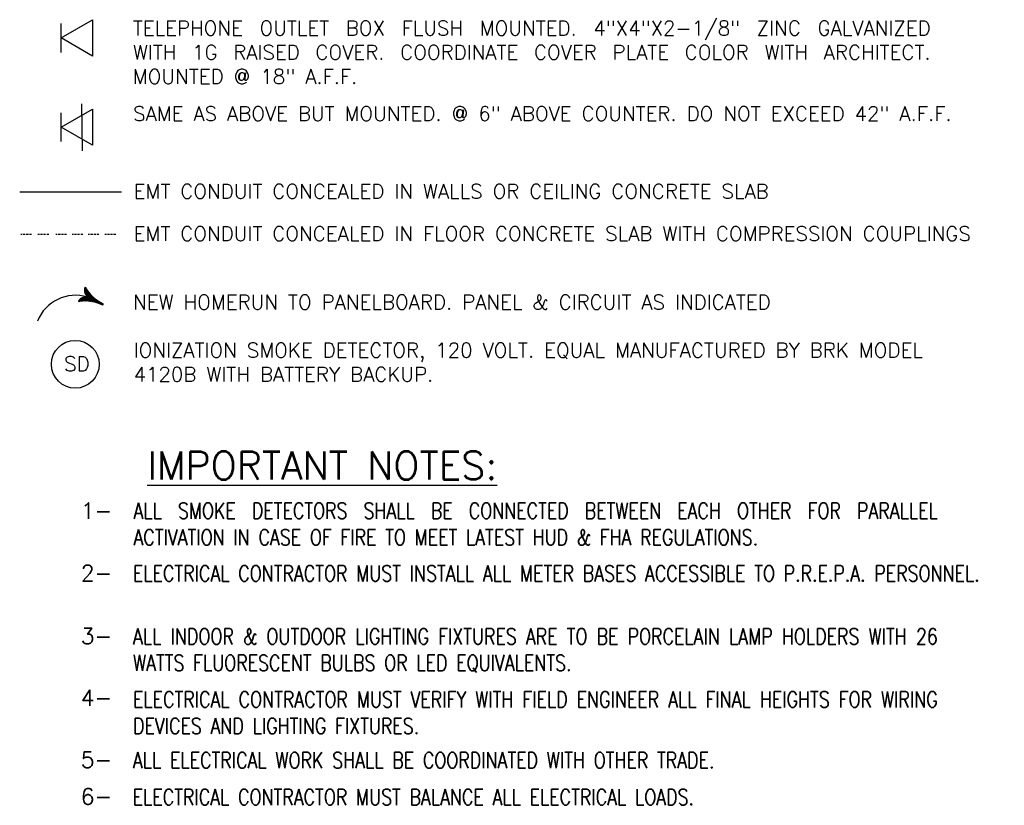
# Model space of a CAD drawing. Header units: inches. Extents: x 23373 to 33923, y 1540 to 5670.
# Tile 70 of 106: x 29111 to 29349, y 3487 to 3676. Entities that reach past the tile are written whole.
import ezdxf

# ---------------------------------------------------------------- set-up
doc = ezdxf.new("R2010")
doc.units = ezdxf.units.IN
doc.header["$LTSCALE"] = 2
doc.header["$MEASUREMENT"] = 0
doc.linetypes.add('HIDDEN', pattern=[0.375, 0.25, -0.125])
doc.linetypes.add('HIDDEN2', pattern=[0.1875, 0.125, -0.0625])
for name, color, linetype in [('1ELECPOWER', 4, 'CONTINUOUS'), ('E-NEW-LITECOND-04', 4, 'CONTINUOUS'), ('E-NEW-POWRRUN-03', 3, 'CONTINUOUS'), ('eeTelDist', 5, 'CONTINUOUS'), ('EL-ANNO-TEXT', 4, 'CONTINUOUS'), ('RECEP-DIST', 120, 'HIDDEN2')]:
    doc.layers.add(name, color=color, linetype=linetype)
doc.styles.add('140ANNO', font='simplex.shx', dxfattribs={"height": 0.14})
doc.styles.add('80ANNO', font='romans.shx', dxfattribs={"width": 0.8, "height": 0.08})
doc.styles.get("Standard").update_dxf_attribs({"font": 'simplex.shx'})

# ---------------------------------------------------------------- blocks, each defined once
blk = doc.blocks.new('ELE-141')
at = {"layer": 'E-NEW-POWRRUN-03', "color": 1}
for p, q in [((-0.0383, 0.0473), (-0.0375, 0.0482)), ((-0.0382, -0.0452), (0.0073, 0.0003)), ((-0.0381, 0.0449), (-0.0359, 0.0471)), ((-0.0381, -0.0479), (0.0263, 0.0165)), ((-0.0377, 0.0425), (-0.0342, 0.046)), ((-0.0372, 0.0403), (-0.0326, 0.0449)), ((-0.0367, 0.0381), (-0.0309, 0.0438)), ((-0.036, 0.036), (-0.0293, 0.0428)), ((-0.0353, 0.034), (-0.0276, 0.0417)), ((-0.0346, 0.032), (-0.0259, 0.0407)), ((-0.0337, 0.0301), (-0.0242, 0.0396)), ((-0.0328, 0.0283), (-0.0225, 0.0386)), ((-0.0319, 0.0265), (-0.0208, 0.0376)), ((-0.0309, 0.0248), (-0.0191, 0.0366)), ((-0.0299, -0.0424), (0.0283, 0.0158)), ((-0.0298, 0.0231), (-0.0173, 0.0356)), ((-0.0287, 0.0215), (-0.0156, 0.0347)), ((-0.0275, 0.02), (-0.0138, 0.0337)), ((-0.0263, 0.0185), (-0.012, 0.0328)), ((-0.025, 0.017), (-0.0102, 0.0318)), ((-0.0237, 0.0156), (-0.0084, 0.0309)), ((-0.0229, -0.0381), (0.0304, 0.0152)), ((-0.0223, 0.0143), (-0.0066, 0.03)), ((-0.0209, 0.013), (-0.0048, 0.0291)), ((-0.0194, 0.0117), (-0.0029, 0.0282)), ((-0.0179, 0.0105), (-0.0011, 0.0273)), ((-0.0165, -0.0344), (0.0325, 0.0146)), ((-0.0163, 0.0094), (0.0008, 0.0265)), ((-0.0146, 0.0083), (0.0027, 0.0256)), ((-0.0129, 0.0073), (0.0046, 0.0248)), ((-0.0112, 0.0063), (0.0065, 0.024)), ((-0.0106, -0.0313), (0.0346, 0.0139)), ((-0.0094, 0.0054), (0.0084, 0.0232)), ((-0.0075, 0.0045), (0.0103, 0.0224)), ((-0.0056, 0.0037), (0.0123, 0.0216)), ((-0.0051, -0.0285), (0.0367, 0.0133)), ((-0.0036, 0.003), (0.0142, 0.0208)), ((-0.0015, 0.0024), (0.0162, 0.0201)), ((0.0001, -0.026), (0.0389, 0.0127)), ((0.0006, 0.0018), (0.0182, 0.0193)), ((0.0029, 0.0013), (0.0202, 0.0186)), ((0.005, -0.0238), (0.041, 0.0122)), ((0.0052, 0.0009), (0.0222, 0.0179)), ((0.0076, 0.0005), (0.0242, 0.0172)), ((0.0097, -0.0219), (0.0432, 0.0116)), ((0.0142, -0.0201), (0.0454, 0.0111)), ((0.0186, -0.0184), (0.0476, 0.0105)), ((0.0228, -0.0169), (0.0498, 0.01)), ((0.0269, -0.0155), (0.052, 0.0095)), ((0.0309, -0.0143), (0.0543, 0.0091)), ((0.0348, -0.0131), (0.0566, 0.0086)), ((0.0386, -0.012), (0.0588, 0.0082)), ((0.0423, -0.0111), (0.0612, 0.0078)), ((0.0459, -0.0102), (0.0635, 0.0074)), ((0.0495, -0.0093), (0.0658, 0.007)), ((0.053, -0.0086), (0.0682, 0.0066)), ((0.0564, -0.0079), (0.0706, 0.0063)), ((0.0598, -0.0073), (0.073, 0.006)), ((0.0631, -0.0067), (0.0754, 0.0057)), ((0.0663, -0.0062), (0.0779, 0.0054)), ((0.0695, -0.0057), (0.0804, 0.0052)), ((0.0726, -0.0053), (0.0829, 0.0049)), ((0.0757, -0.0049), (0.0854, 0.0047)), ((0.0788, -0.0046), (0.0879, 0.0046)), ((0.0818, -0.0043), (0.0905, 0.0044)), ((0.0848, -0.004), (0.0931, 0.0043)), ((0.0877, -0.0038), (0.0957, 0.0042)), ((0.0906, -0.0037), (0.0984, 0.0041)), ((0.0935, -0.0035), (0.1011, 0.0041)), ((0.0963, -0.0034), (0.1038, 0.004)), ((0.0991, -0.0033), (0.1056, 0.0032)), ((0.1019, -0.0033), (0.1067, 0.0015)), ((-0.0377, -0.0421), (0.0041, -0.0002)), ((-0.037, -0.0386), (0.0007, -0.0009)), ((-0.0359, -0.0348), (-0.0032, -0.002)), ((-0.0342, -0.0303), (-0.0076, -0.0037)), ((-0.0314, -0.0248), (-0.0131, -0.0065)), ((0.105, -0.0029), (0.1063, -0.0016))]:
    blk.add_line(p, q, dxfattribs=at)
at = {"layer": 'E-NEW-POWRRUN-03', "color": 3}
for centre, radius, start, end in [((0.0131, 0.0518), 0.0516, 183.31173, 265.22005), ((0.1041, 0.253), 0.249, 235.08586, 270.03532), ((0.0131, -0.051), 0.0516, 94.77995, 176.68827), ((0.103, 0.0004), 0.00386, 287.55094, 71.46688), ((0.1041, -0.2523), 0.249, 89.97914, 124.91414)]:
    blk.add_arc(centre, radius, start, end, dxfattribs=at)
blk = doc.blocks.new('TEL-OUT')
at = {"layer": 'eeTelDist', "linetype": 'ByBlock'}
for p, q in [((0, 0), (0.1574, 0.0909)), ((0.1574, 0.0909), (0.1574, -0.0909)), ((0.1574, -0.0909), (0, 0))]:
    blk.add_line(p, q, dxfattribs=at)
at = {"layer": 'eeTelDist'}
blk.add_line((0, -0.0725), (0, 0.0725), dxfattribs=at)

msp = doc.modelspace()

# ---------------------------------------------------------------- linework, layer by layer
at = {"layer": '1ELECPOWER', "color": 5}
msp.add_circle((29124.69448861, 3592.90426252), 5.76619192, dxfattribs=at)
at = {"layer": 'E-NEW-LITECOND-04', "color": 5}
msp.add_arc((29124.76769261, 3599.62941402), 9.90888314, 73.3410019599, 158.0530558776, dxfattribs=at)
at = {"layer": 'RECEP-DIST', "color": 3, "linetype": 'Continuous'}
msp.add_line((29126.19526073, 3655.75280284), (29126.37854377, 3644.42038275), dxfattribs=at)
at = {"layer": 'RECEP-DIST', "color": 5, "linetype": 'Continuous'}
msp.add_line((29135.80625456, 3634.40589273), (29111.29071983, 3634.40589273), dxfattribs=at)
at = {"layer": 'RECEP-DIST', "color": 5, "linetype": 'HIDDEN'}
for p, q in [((29114.12961403, 3624.20702017), (29111.53610176, 3624.20702017)), ((29118.29633047, 3624.20702017), (29115.70281819, 3624.20702017)), ((29122.5932587, 3624.20702017), (29119.99974642, 3624.20702017)), ((29126.49955642, 3624.20702017), (29123.90604415, 3624.20702017)), ((29130.40585415, 3624.20702017), (29127.81234188, 3624.20702017)), ((29134.44236123, 3624.20702017), (29131.84884896, 3624.20702017))]:
    msp.add_line(p, q, dxfattribs=at)

# ---------------------------------------------------------------- block references
at = {"layer": 'E-NEW-LITECOND-04', "xscale": 39.32201109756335, "yscale": 39.32201109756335, "zscale": 39.32201109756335, "rotation": 334.7669953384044}
msp.add_blockref('ELE-141', (29127.60832179, 3609.12240043), dxfattribs=at)
at = {"layer": 'eeTelDist', "xscale": 48, "yscale": 48, "zscale": 48}
for p in [(29121.31214707, 3671.63202795), (29121.31214707, 3650.0865928)]:
    msp.add_blockref('TEL-OUT', p, dxfattribs=at)

# ---------------------------------------------------------------- texts
at = {"layer": '1ELECPOWER', "color": 3}
msp.add_text('SD', height=3.5, dxfattribs=at).set_placement((29122.00662664, 3591.26576026))
at = {"layer": 'EL-ANNO-TEXT'}
for s, p in [('EMT CONDUIT CONCEALED IN WALLS OR CEILING CONCRETE SLAB', (29138.77633323, 3632.87338525)), ('NEW HOMERUN TO PANELBOARD. PANEL & CIRCUIT AS INDICATED', (29138.64225802, 3606.13614279))]:
    msp.add_text(s, height=3.5, dxfattribs=at).set_placement(p)
at = {"layer": 'EL-ANNO-TEXT', "color": 5, "linetype": 'Continuous', "style": '140ANNO'}
msp.add_text('%%uIMPORTANT NOTES:', height=6.72, dxfattribs=at).set_placement((29142.05376742, 3565.117908))
at = {"layer": 'EL-ANNO-TEXT', "style": '80ANNO'}
for s, p in [('1-', (29126.0356437, 3555.644305)), ('2-', (29126.0356437, 3540.60888508)), ('3-', (29126.0356437, 3525.4259331)), ('4-', (29126.0356437, 3510.5137462)), ('5-', (29126.0356437, 3495.58596283)), ('6-', (29126.0356437, 3486.7160334))]:
    msp.add_text(s, height=3.84, dxfattribs=at).set_placement(p)
at = {"layer": 'EL-ANNO-TEXT', "char_height": 3.5, "attachment_point": 1}
for s, insert, width in [('\\pxqj;TELEPHONE OUTLET BOX FLUSH MOUNTED. 4"X4"X2-1/8" ZINC GALVANIZED WITH 1G RAISED COVER. COORDINATE COVER PLATE COLOR WITH ARCHITECT. MOUNTED @ 18" A.F.F.', (29138.57400921, 3675.7402827), 208.4564090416), ('IONIZATION SMOKE DETECTOR, 120 VOLT. EQUAL MANUFACTURED BY BRK MODEL 4120B WITH BATTERY BACKUP. ', (29138.75661535, 3598.04474627), 208.2738028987)]:
    msp.add_mtext(s, dxfattribs=dict(at, insert=insert, width=width))
at = {"layer": 'EL-ANNO-TEXT', "ltscale": 2, "char_height": 3.5, "attachment_point": 1}
for s, insert, width in [('SAME AS ABOVE BUT MOUNTED. @ 6" ABOVE COUNTER. DO NOT EXCEED 42" A.F.F.', (29138.62836126, 3655.11922845), 208.5990231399), ('EMT CONDUIT CONCEALED IN FLOOR CONCRETE SLAB WITH COMPRESSION COUPLINGS', (29138.77000394, 3626.14778442), 209.2277252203)]:
    msp.add_mtext(s, dxfattribs=dict(at, insert=insert, width=width))
at = {"layer": 'EL-ANNO-TEXT', "ltscale": 10, "insert": (29138.7441672, 3559.484305), "char_height": 3.84, "width": 210.1389477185, "attachment_point": 1, "style": '80ANNO'}
msp.add_mtext('\\pxqj;ALL SMOKE DETECTORS SHALL BE CONNECTED BETWEEN EACH OTHER FOR PARALLEL ACTIVATION IN CASE OF FIRE TO MEET LATEST HUD & FHA REGULATIONS.', dxfattribs=at)
at = {"layer": 'EL-ANNO-TEXT', "linetype": 'Continuous', "char_height": 3.84, "attachment_point": 1, "style": '80ANNO'}
for s, insert, width in [('\\pxqj;ELECTRICAL CONTRACTOR MUST INSTALL ALL METER BASES ACCESSIBLE TO P.R.E.P.A. PERSONNEL. ', (29138.60332596, 3544.362511), 210.2797889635), ('\\pxqj;ALL INDOOR & OUTDOOR LIGHTING FIXTURES ARE TO BE PORCELAIN LAMP HOLDERS WITH 26 WATTS FLUORESCENT BULBS OR LED EQUIVALENTS. ', (29138.63639147, 3529.17456303), 210.2467234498), ('\\pxqj;ELECTRICAL CONTRACTOR MUST VERIFY WITH FIELD ENGINEER ALL FINAL HEIGHTS FOR WIRING DEVICES AND LIGHTING FIXTURES.', (29138.63028562, 3513.97103234), 210.2528292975), ('\\pxqj;ALL ELECTRICAL WORK SHALL BE COORDINATED WITH OTHER TRADE.', (29138.60849244, 3499.30454921), 213.1322631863), ('ELECTRICAL CONTRACTOR MUST BALANCE ALL ELECTRICAL LOADS.', (29138.55908205, 3490.4170012), 208.4713362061)]:
    msp.add_mtext(s, dxfattribs=dict(at, insert=insert, width=width))

doc.saveas('drawing.dxf')
